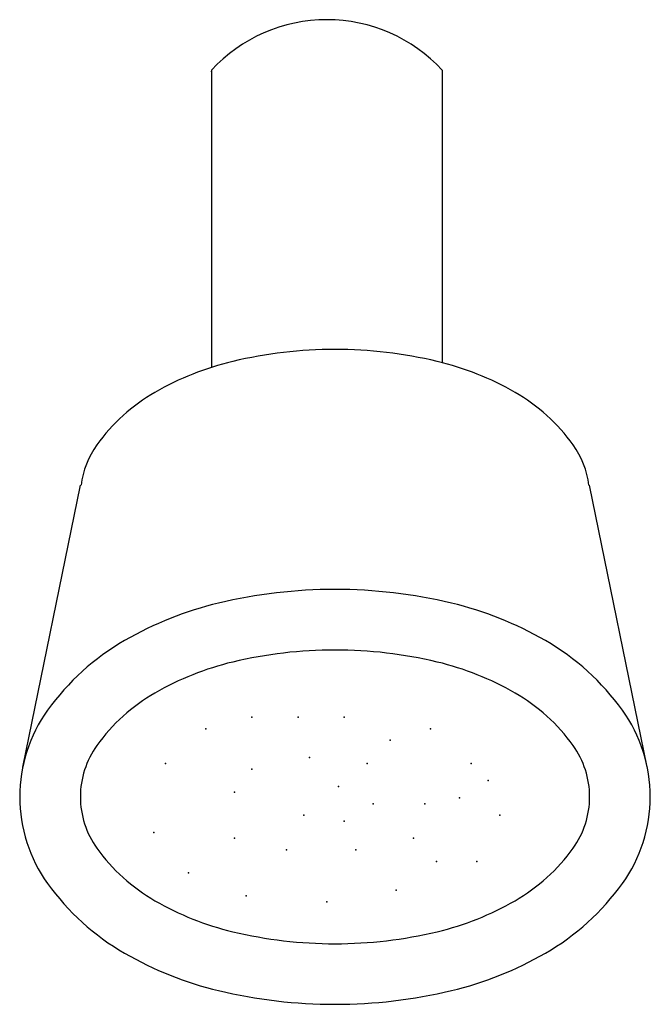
# Model space of a CAD drawing. Extents: x -0.046 to 0.049, y -0.148 to 0.
import ezdxf

# ---------------------------------------------------------------- set-up
doc = ezdxf.new("R2010")
doc.units = 0
doc.header["$MEASUREMENT"] = 0
doc.layers.add('MUEBLES', color=252, linetype='CONTINUOUS')

msp = doc.modelspace()

# ---------------------------------------------------------------- linework, layer by layer
at = {"layer": 'MUEBLES'}
for p, q in [((-0.01733618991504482, -0.007592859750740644), (-0.01733618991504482, -0.05232091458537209)), ((0.01733618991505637, -0.007592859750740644), (0.01733618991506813, -0.05161498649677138)), ((-0.04572531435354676, -0.1124852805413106), (-0.03705957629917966, -0.07006785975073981)), ((0.04816802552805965, -0.1124852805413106), (0.03950228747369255, -0.07006785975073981))]:
    msp.add_line(p, q, dxfattribs=at)
for points in [[(0.001221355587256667, -0.04961777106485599, 0.0587518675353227), (-0.01414949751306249, -0.05143015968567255, 0.07234108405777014), (-0.02584735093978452, -0.05609115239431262, 0.1066170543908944), (-0.03457636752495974, -0.06399821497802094, 0.1249767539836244), (-0.03695622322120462, -0.07006785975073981, 0.1568512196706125)], [(0.03939893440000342, -0.07006785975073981, 0.1249767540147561), (0.03701907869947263, -0.06399821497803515, 0.1066170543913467), (0.02829006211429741, -0.05609115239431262, 0.07234108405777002), (0.01659220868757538, -0.05143015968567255, 0.0587518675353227), (0.001221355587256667, -0.04961777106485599, 0.0587518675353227)]]:
    msp.add_lwpolyline(points, format="xyb", dxfattribs=at)
for points in [[(0.001221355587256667, -0.08574178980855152, 0.05875186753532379), (-0.01627030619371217, -0.08780424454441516, 0.07234108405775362), (-0.03040650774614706, -0.09343679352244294, 0.1066170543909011), (-0.04198517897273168, -0.1039251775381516, 0.1568512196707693), (-0.04617788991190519, -0.1169616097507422, 0.1568512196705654), (-0.04198517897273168, -0.1299980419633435, 0.1066170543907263), (-0.03040650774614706, -0.1404864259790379, 0.07234108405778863), (-0.01627030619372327, -0.1461189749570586, 0.05875186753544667), (0.001221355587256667, -0.1481814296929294, 0.05875186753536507), (0.01871301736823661, -0.1461189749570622, 0.07234108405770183), (0.03284921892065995, -0.1404864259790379, 0.1066170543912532), (0.04442789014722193, -0.1299980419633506, 0.1568512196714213), (0.04862060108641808, -0.1169616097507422, 0.1568512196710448), (0.04442789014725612, -0.1039251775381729, 0.1066170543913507), (0.03284921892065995, -0.09343679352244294, 0.07234108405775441), (0.01871301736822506, -0.08780424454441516, 0.05875186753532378)], [(0.001221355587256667, -0.09486010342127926, 0.0587518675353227), (-0.01414949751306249, -0.09667249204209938, 0.07234108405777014), (-0.02584735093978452, -0.1013334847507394, 0.1066170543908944), (-0.03457636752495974, -0.1092405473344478, 0.1568512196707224), (-0.03705957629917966, -0.1169616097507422, 0.1568512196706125), (-0.03457636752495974, -0.1246826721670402, 0.1066170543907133), (-0.02584735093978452, -0.1325897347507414, 0.07234108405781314), (-0.01414949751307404, -0.1372507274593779, 0.05875186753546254), (0.001221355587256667, -0.1390631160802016, 0.05875186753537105), (0.01659220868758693, -0.1372507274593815, 0.0723410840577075), (0.02829006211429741, -0.1325897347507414, 0.1066170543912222), (0.03701907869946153, -0.1246826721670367, 0.1568512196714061), (0.03950228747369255, -0.1169616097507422, 0.1568512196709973), (0.03701907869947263, -0.109240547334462, 0.1066170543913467), (0.02829006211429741, -0.1013334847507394, 0.07234108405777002), (0.01659220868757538, -0.09667249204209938, 0.0587518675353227)]]:
    msp.add_lwpolyline(points, format="xyb", close=True, dxfattribs=at)
msp.add_arc((0, -0.02358762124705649), 0.02358762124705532, 42.69533338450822, 137.3046666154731, dxfattribs=at)
for p in [(-0.01733618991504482, -0.007808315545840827), (-0.01126852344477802, -0.1049784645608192), (-0.00433404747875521, -0.1049784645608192), (0.002600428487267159, -0.1049784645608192), (-0.01820299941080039, -0.1067136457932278), (0.01560257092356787, -0.1067136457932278), (0.009534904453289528, -0.1084488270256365), (-0.002600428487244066, -0.1110515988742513), (-0.02427066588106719, -0.111919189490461), (0.006067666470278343, -0.111919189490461), (0.02167023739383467, -0.111919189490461), (-0.01126852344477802, -0.1127867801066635), (0.001733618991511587, -0.1153895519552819), (0.02427066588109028, -0.1145219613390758), (-0.01386895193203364, -0.1162571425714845), (0.006934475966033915, -0.1179923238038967), (0.0147357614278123, -0.1179923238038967), (0.01993661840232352, -0.1171247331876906), (-0.003467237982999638, -0.1197275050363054), (0.02600428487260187, -0.1197275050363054), (0.002600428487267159, -0.1205950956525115), (-0.02600428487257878, -0.1223302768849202), (-0.01386895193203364, -0.1231978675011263), (0.01300214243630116, -0.1231978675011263), (-0.006067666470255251, -0.1249330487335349), (0.004334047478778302, -0.1249330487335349), (0.01646938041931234, -0.1266682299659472), (0.02253704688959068, -0.1266682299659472), (-0.020803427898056, -0.1284034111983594), (-0.01213533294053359, -0.1318737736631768), (0.01040171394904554, -0.1310061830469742), (1.154631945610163e-14, -0.1327413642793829)]:
    msp.add_point(p, dxfattribs=at)

doc.saveas('drawing.dxf')
